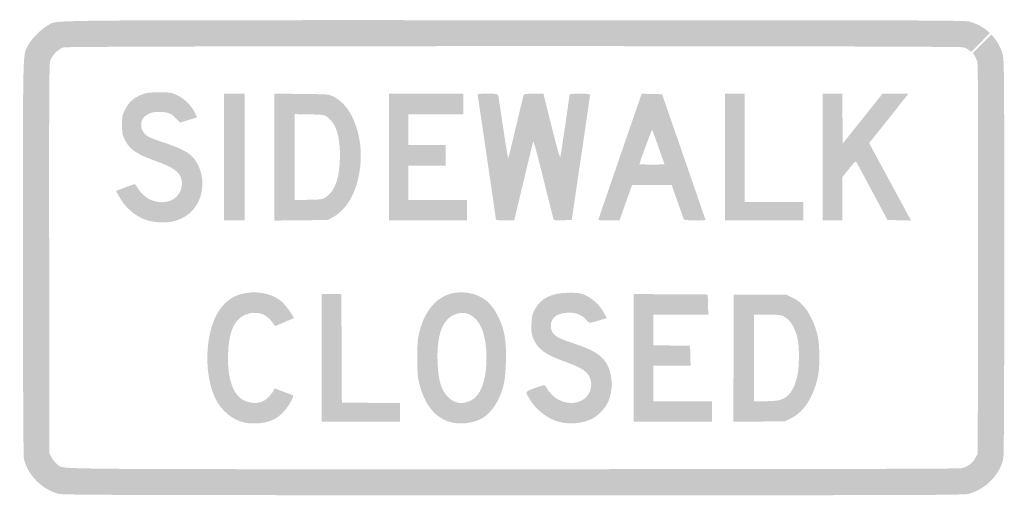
# Model space of a CAD drawing. Header units: inches. Extents: x -12.1 to 12, y -5.8 to 5.8.
import ezdxf

# ---------------------------------------------------------------- set-up
doc = ezdxf.new("R2010")
doc.units = ezdxf.units.IN
doc.header["$MEASUREMENT"] = 0

msp = doc.modelspace()

# ---------------------------------------------------------------- hatches: boundary and pattern name
h = msp.add_hatch(color=7)
edge = h.paths.add_edge_path()
edge.add_spline(control_points=[(-11.132, -5.77), (-11.538, -5.661), (-11.885, -5.31), (-11.975, -4.918), (-11.991, -4.85), (-11.999, -3.222), (-11.999, 0.001), (-12, 5.275), (-12.009, 4.939), (-11.869, 5.201), (-11.79, 5.35), (-11.543, 5.596), (-11.395, 5.675), (-11.128, 5.817), (-12.079, 5.806), (0, 5.806), (9.819, 5.806), (11.026, 5.803), (11.145, 5.772), (11.297, 5.732), (11.46, 5.649), (11.572, 5.555)], knot_values=[0, 0, 0, 0, 1, 1, 1, 2, 2, 2, 3, 3, 3, 4, 4, 4, 5, 5, 5, 6, 6, 6, 7, 7, 7, 7], degree=3, periodic=0)
edge.add_line((11.572, 5.555), (11.647, 5.491))
edge.add_line((11.647, 5.491), (11.421, 5.263))
edge.add_line((11.421, 5.263), (11.195, 5.035))
edge.add_line((11.195, 5.035), (11.136, 5.076))
edge.add_spline(control_points=[(11.136, 5.076), (11.104, 5.098), (11.043, 5.128), (11, 5.143), (10.885, 5.182), (-10.875, 5.18), (-11.007, 5.141), (-11.137, 5.102), (-11.3, 4.936), (-11.336, 4.804), (-11.358, 4.724), (-11.363, 3.663), (-11.358, -0.046)], knot_values=[0, 0, 0, 0, 1, 1, 1, 2, 2, 2, 3, 3, 3, 4, 4, 4, 4], degree=3, periodic=0)
edge.add_line((-11.358, -0.046), (-11.351, -4.793))
edge.add_line((-11.351, -4.793), (-11.288, -4.9))
edge.add_spline(control_points=[(-11.288, -4.9), (-11.254, -4.959), (-11.194, -5.029), (-11.156, -5.056), (-10.987, -5.176), (-11.706, -5.169), (-0.013, -5.168), (7.319, -5.168), (10.883, -5.16), (10.953, -5.144), (11.098, -5.111), (11.213, -5.028), (11.287, -4.902)], knot_values=[0, 0, 0, 0, 1, 1, 1, 2, 2, 2, 3, 3, 3, 4, 4, 4, 4], degree=3, periodic=0)
edge.add_line((11.287, -4.902), (11.351, -4.793))
edge.add_line((11.351, -4.793), (11.358, -0.046))
edge.add_spline(control_points=[(11.358, -0.046), (11.363, 3.5), (11.358, 4.725), (11.338, 4.793), (11.324, 4.843), (11.293, 4.911), (11.27, 4.943)], knot_values=[0, 0, 0, 0, 1, 1, 1, 2, 2, 2, 2], degree=3, periodic=0)
edge.add_line((11.27, 4.943), (11.228, 5.002))
edge.add_line((11.228, 5.002), (11.456, 5.228))
edge.add_line((11.456, 5.228), (11.684, 5.454))
edge.add_line((11.684, 5.454), (11.748, 5.378))
edge.add_spline(control_points=[(11.748, 5.378), (11.842, 5.267), (11.926, 5.103), (11.965, 4.952), (11.996, 4.833), (12, 4.256), (11.999, 0.001), (11.999, -3.24), (11.991, -4.849), (11.975, -4.918), (11.884, -5.313), (11.533, -5.665), (11.122, -5.772), (11.003, -5.803), (9.796, -5.806), (-0.01, -5.805), (-9.54, -5.804), (-11.026, -5.799), (-11.132, -5.77)], knot_values=[0, 0, 0, 0, 1, 1, 1, 2, 2, 2, 3, 3, 3, 4, 4, 4, 5, 5, 5, 6, 6, 6, 6], degree=3, periodic=0)
h = msp.add_hatch(color=7)
edge = h.paths.add_edge_path()
edge.add_spline(control_points=[(-8.977, 0.919), (-9.258, 1.015), (-9.496, 1.22), (-9.649, 1.499)], knot_values=[0, 0, 0, 0, 1, 1, 1, 1], degree=3, periodic=0)
edge.add_line((-9.649, 1.499), (-9.723, 1.633))
edge.add_line((-9.723, 1.633), (-9.504, 1.716))
edge.add_spline(control_points=[(-9.504, 1.716), (-9.384, 1.762), (-9.277, 1.799), (-9.267, 1.799), (-9.257, 1.799), (-9.223, 1.754), (-9.191, 1.7), (-9.043, 1.448), (-8.762, 1.316), (-8.483, 1.368), (-8.222, 1.417), (-8.058, 1.673), (-8.127, 1.927), (-8.175, 2.105), (-8.333, 2.214), (-8.772, 2.371), (-9.223, 2.532), (-9.396, 2.653), (-9.512, 2.889), (-9.568, 3.003), (-9.575, 3.042), (-9.575, 3.247), (-9.575, 3.465), (-9.571, 3.485), (-9.495, 3.633), (-9.404, 3.811), (-9.295, 3.907), (-9.092, 3.988), (-8.979, 4.032), (-8.918, 4.04), (-8.664, 4.041), (-8.374, 4.042), (-8.364, 4.04), (-8.216, 3.967), (-8.045, 3.883), (-7.886, 3.723), (-7.795, 3.545), (-7.764, 3.484), (-7.742, 3.432), (-7.746, 3.429), (-7.75, 3.426), (-7.845, 3.397), (-7.957, 3.364)], knot_values=[0, 0, 0, 0, 1, 1, 1, 2, 2, 2, 3, 3, 3, 4, 4, 4, 5, 5, 5, 6, 6, 6, 7, 7, 7, 8, 8, 8, 9, 9, 9, 10, 10, 10, 11, 11, 11, 12, 12, 12, 13, 13, 13, 14, 14, 14, 14], degree=3, periodic=0)
edge.add_line((-7.957, 3.364), (-8.16, 3.303))
edge.add_line((-8.16, 3.303), (-8.242, 3.391))
edge.add_spline(control_points=[(-8.242, 3.391), (-8.368, 3.527), (-8.454, 3.562), (-8.664, 3.562), (-8.817, 3.563), (-8.862, 3.553), (-8.945, 3.506), (-9.06, 3.441), (-9.108, 3.362), (-9.108, 3.24), (-9.108, 3.132), (-9.045, 3.027), (-8.943, 2.964), (-8.9, 2.937), (-8.727, 2.871), (-8.56, 2.816), (-8.209, 2.702), (-8.005, 2.605), (-7.881, 2.493), (-7.678, 2.309), (-7.572, 1.958), (-7.625, 1.64), (-7.686, 1.27), (-7.916, 1.01), (-8.281, 0.899), (-8.455, 0.846), (-8.792, 0.856), (-8.977, 0.919)], knot_values=[0, 0, 0, 0, 1, 1, 1, 2, 2, 2, 3, 3, 3, 4, 4, 4, 5, 5, 5, 6, 6, 6, 7, 7, 7, 8, 8, 8, 9, 9, 9, 9], degree=3, periodic=0)
for points in [[(-7.082, 2.459), (-7.082, 4.008), (-6.831, 4.008), (-6.581, 4.008), (-6.581, 2.459), (-6.581, 0.911), (-6.831, 0.911), (-7.082, 0.911), (-7.082, 2.459)], [(-3.051, 2.459), (-3.051, 4.008), (-2.14, 4.008), (-1.23, 4.008), (-1.23, 3.757), (-1.23, 3.507), (-1.901, 3.507), (-2.573, 3.507), (-2.573, 3.131), (-2.573, 2.755), (-2.118, 2.755), (-1.662, 2.755), (-1.662, 2.505), (-1.662, 2.254), (-2.118, 2.254), (-2.573, 2.254), (-2.573, 1.833), (-2.573, 1.412), (-1.856, 1.412), (-1.139, 1.412), (-1.139, 1.161), (-1.139, 0.911), (-2.095, 0.911), (-3.051, 0.911), (-3.051, 2.459)], [(5.169, 2.459), (5.169, 4.008), (5.408, 4.008), (5.647, 4.008), (5.647, 2.687), (5.647, 1.366), (6.364, 1.366), (7.082, 1.366), (7.082, 1.139), (7.082, 0.911), (6.125, 0.911), (5.169, 0.911), (5.169, 2.459)], [(-4.691, -2.448), (-4.691, -0.888), (-4.452, -0.888), (-4.213, -0.888), (-4.207, -2.214), (-4.201, -3.541), (-3.49, -3.547), (-2.778, -3.553), (-2.778, -3.78), (-2.778, -4.008), (-3.734, -4.008), (-4.691, -4.008), (-4.691, -2.448)], [(2.937, -2.448), (2.937, -0.888), (3.843, -0.893), (4.748, -0.899), (4.754, -1.144), (4.761, -1.389), (4.088, -1.389), (3.416, -1.389), (3.416, -1.764), (3.416, -2.139), (3.865, -2.146), (4.315, -2.152), (4.321, -2.397), (4.328, -2.641), (3.872, -2.641), (3.416, -2.641), (3.416, -3.074), (3.416, -3.507), (4.133, -3.507), (4.85, -3.507), (4.85, -3.757), (4.85, -4.008), (3.894, -4.008), (2.937, -4.008), (2.937, -2.448)]]:
    msp.add_hatch(color=7).paths.add_polyline_path(points)
h = msp.add_hatch(color=7)
edge = h.paths.add_edge_path()
edge.add_line((-5.852, 2.459), (-5.852, 4.011))
edge.add_line((-5.852, 4.011), (-5.186, 4.003))
edge.add_spline(control_points=[(-5.186, 4.003), (-4.535, 3.996), (-4.517, 3.995), (-4.409, 3.941), (-4.159, 3.817), (-3.965, 3.56), (-3.849, 3.199), (-3.758, 2.912), (-3.725, 2.659), (-3.742, 2.358), (-3.776, 1.719), (-4.032, 1.203), (-4.418, 0.991)], knot_values=[0, 0, 0, 0, 1, 1, 1, 2, 2, 2, 3, 3, 3, 4, 4, 4, 4], degree=3, periodic=0)
edge.add_line((-4.418, 0.991), (-4.543, 0.922))
edge.add_line((-4.543, 0.922), (-5.197, 0.915))
edge.add_line((-5.197, 0.915), (-5.852, 0.908))
edge.add_line((-5.852, 0.908), (-5.852, 2.459))
edge = h.paths.add_edge_path(flags=0)
edge.add_spline(control_points=[(-4.575, 1.491), (-4.358, 1.645), (-4.248, 1.981), (-4.247, 2.493), (-4.246, 2.972), (-4.343, 3.276), (-4.546, 3.431), (-4.629, 3.494), (-4.635, 3.495), (-4.991, 3.503)], knot_values=[0, 0, 0, 0, 1, 1, 1, 2, 2, 2, 3, 3, 3, 3], degree=3, periodic=0)
edge.add_line((-4.991, 3.503), (-5.351, 3.51))
edge.add_line((-5.351, 3.51), (-5.351, 2.459))
edge.add_line((-5.351, 2.459), (-5.351, 1.408))
edge.add_line((-5.351, 1.408), (-5.011, 1.416))
edge.add_spline(control_points=[(-5.011, 1.416), (-4.676, 1.423), (-4.67, 1.424), (-4.575, 1.491)], knot_values=[0, 0, 0, 0, 1, 1, 1, 1], degree=3, periodic=0)
h = msp.add_hatch(color=7)
edge = h.paths.add_edge_path()
edge.add_spline(control_points=[(-0.433, 0.933), (-0.433, 0.965), (-0.864, 3.895), (-0.877, 3.956), (-0.889, 4.007), (-0.886, 4.008), (-0.638, 4.008), (-0.397, 4.008), (-0.388, 4.006), (-0.376, 3.956), (-0.369, 3.928), (-0.314, 3.567), (-0.253, 3.154), (-0.193, 2.74), (-0.137, 2.418), (-0.13, 2.436), (-0.122, 2.455), (-0.038, 2.798), (0.057, 3.199), (0.152, 3.6), (0.236, 3.946), (0.242, 3.968), (0.252, 4.002), (0.284, 4.008), (0.491, 4.008)], knot_values=[0, 0, 0, 0, 1, 1, 1, 2, 2, 2, 3, 3, 3, 4, 4, 4, 5, 5, 5, 6, 6, 6, 7, 7, 7, 8, 8, 8, 8], degree=3, periodic=0)
edge.add_line((0.491, 4.008), (0.728, 4.008))
edge.add_line((0.728, 4.008), (0.744, 3.945))
edge.add_spline(control_points=[(0.744, 3.945), (0.752, 3.911), (0.843, 3.549), (0.946, 3.142), (1.101, 2.528), (1.135, 2.416), (1.147, 2.482), (1.17, 2.603), (1.366, 3.941), (1.366, 3.977), (1.366, 4.001), (1.421, 4.008), (1.617, 4.008), (1.84, 4.008), (1.867, 4.003), (1.867, 3.968), (1.866, 3.946), (1.766, 3.252), (1.643, 2.425)], knot_values=[0, 0, 0, 0, 1, 1, 1, 2, 2, 2, 3, 3, 3, 4, 4, 4, 5, 5, 5, 6, 6, 6, 6], degree=3, periodic=0)
edge.add_line((1.643, 2.425), (1.421, 0.922))
edge.add_line((1.421, 0.922), (1.202, 0.916))
edge.add_spline(control_points=[(1.202, 0.916), (1.008, 0.91), (0.981, 0.914), (0.972, 0.95), (0.965, 0.972), (0.855, 1.415), (0.727, 1.934), (0.581, 2.527), (0.488, 2.861), (0.478, 2.834), (0.47, 2.809), (0.362, 2.367), (0.238, 1.85)], knot_values=[0, 0, 0, 0, 1, 1, 1, 2, 2, 2, 3, 3, 3, 4, 4, 4, 4], degree=3, periodic=0)
edge.add_line((0.238, 1.85), (0.013, 0.911))
edge.add_line((0.013, 0.911), (-0.21, 0.911))
edge.add_spline(control_points=[(-0.21, 0.911), (-0.339, 0.911), (-0.433, 0.92), (-0.433, 0.933)], knot_values=[0, 0, 0, 0, 1, 1, 1, 1], degree=3, periodic=0)
h = msp.add_hatch(color=7)
edge = h.paths.add_edge_path()
edge.add_spline(control_points=[(2.076, 0.942), (2.08, 0.958), (2.319, 1.655), (2.607, 2.49)], knot_values=[0, 0, 0, 0, 1, 1, 1, 1], degree=3, periodic=0)
edge.add_line((2.607, 2.49), (3.131, 4.008))
edge.add_line((3.131, 4.008), (3.381, 4.002))
edge.add_line((3.381, 4.002), (3.631, 3.996))
edge.add_line((3.631, 3.996), (4.159, 2.471))
edge.add_spline(control_points=[(4.159, 2.471), (4.45, 1.631), (4.689, 0.937), (4.689, 0.928), (4.692, 0.897), (4.173, 0.908), (4.161, 0.939), (4.156, 0.955), (4.087, 1.15), (4.008, 1.372)], knot_values=[0, 0, 0, 0, 1, 1, 1, 2, 2, 2, 3, 3, 3, 3], degree=3, periodic=0)
edge.add_line((4.008, 1.372), (3.865, 1.776))
edge.add_line((3.865, 1.776), (3.381, 1.776))
edge.add_line((3.381, 1.776), (2.896, 1.776))
edge.add_line((2.896, 1.776), (2.829, 1.588))
edge.add_spline(control_points=[(2.829, 1.588), (2.792, 1.485), (2.723, 1.29), (2.675, 1.156)], knot_values=[0, 0, 0, 0, 1, 1, 1, 1], degree=3, periodic=0)
edge.add_line((2.675, 1.156), (2.59, 0.911))
edge.add_line((2.59, 0.911), (2.329, 0.911))
edge.add_spline(control_points=[(2.329, 0.911), (2.122, 0.911), (2.07, 0.917), (2.076, 0.942)], knot_values=[0, 0, 0, 0, 1, 1, 1, 1], degree=3, periodic=0)
edge = h.paths.add_edge_path(flags=0)
edge.add_spline(control_points=[(3.689, 2.285), (3.689, 2.291), (3.455, 2.953), (3.403, 3.094), (3.397, 3.112), (3.387, 3.121), (3.38, 3.115), (3.369, 3.104), (3.074, 2.305), (3.074, 2.287), (3.074, 2.281), (3.212, 2.277), (3.381, 2.277), (3.55, 2.277), (3.689, 2.281), (3.689, 2.285)], knot_values=[0, 0, 0, 0, 1, 1, 1, 2, 2, 2, 3, 3, 3, 4, 4, 4, 5, 5, 5, 5], degree=3, periodic=0)
h = msp.add_hatch(color=7)
edge = h.paths.add_edge_path()
edge.add_line((7.56, 2.459), (7.56, 4.008))
edge.add_line((7.56, 4.008), (7.798, 4.008))
edge.add_line((7.798, 4.008), (8.037, 4.008))
edge.add_line((8.037, 4.008), (8.043, 3.4))
edge.add_line((8.043, 3.4), (8.049, 2.792))
edge.add_line((8.049, 2.792), (8.535, 3.4))
edge.add_line((8.535, 3.4), (9.021, 4.008))
edge.add_line((9.021, 4.008), (9.338, 4.008))
edge.add_line((9.338, 4.008), (9.655, 4.008))
edge.add_line((9.655, 4.008), (9.298, 3.558))
edge.add_spline(control_points=[(9.298, 3.558), (9.101, 3.311), (8.885, 3.039), (8.817, 2.955)], knot_values=[0, 0, 0, 0, 1, 1, 1, 1], degree=3, periodic=0)
edge.add_line((8.817, 2.955), (8.694, 2.802))
edge.add_line((8.694, 2.802), (9.206, 1.856))
edge.add_line((9.206, 1.856), (9.719, 0.909))
edge.add_line((9.719, 0.909), (9.432, 0.916))
edge.add_line((9.432, 0.916), (9.144, 0.922))
edge.add_line((9.144, 0.922), (8.784, 1.594))
edge.add_spline(control_points=[(8.784, 1.594), (8.585, 1.963), (8.41, 2.29), (8.394, 2.319), (8.365, 2.371), (8.361, 2.368), (8.201, 2.172)], knot_values=[0, 0, 0, 0, 1, 1, 1, 2, 2, 2, 2], degree=3, periodic=0)
edge.add_line((8.201, 2.172), (8.038, 1.971))
edge.add_line((8.038, 1.971), (8.038, 1.441))
edge.add_line((8.038, 1.441), (8.038, 0.911))
edge.add_line((8.038, 0.911), (7.799, 0.911))
edge.add_line((7.799, 0.911), (7.56, 0.911))
edge.add_line((7.56, 0.911), (7.56, 2.459))
h = msp.add_hatch(color=7)
edge = h.paths.add_edge_path()
edge.add_spline(control_points=[(-6.581, -4.028), (-6.871, -3.971), (-7.159, -3.732), (-7.297, -3.433), (-7.466, -3.067), (-7.528, -2.583), (-7.468, -2.094), (-7.397, -1.518), (-7.168, -1.111), (-6.822, -0.947), (-6.465, -0.778), (-5.962, -0.829), (-5.684, -1.062), (-5.607, -1.127), (-5.457, -1.317), (-5.407, -1.414)], knot_values=[0, 0, 0, 0, 1, 1, 1, 2, 2, 2, 3, 3, 3, 4, 4, 4, 5, 5, 5, 5], degree=3, periodic=0)
edge.add_line((-5.407, -1.414), (-5.375, -1.476))
edge.add_line((-5.375, -1.476), (-5.605, -1.574))
edge.add_line((-5.605, -1.574), (-5.834, -1.672))
edge.add_line((-5.834, -1.672), (-5.882, -1.604))
edge.add_spline(control_points=[(-5.882, -1.604), (-5.966, -1.485), (-6.071, -1.399), (-6.165, -1.371), (-6.436, -1.289), (-6.714, -1.408), (-6.842, -1.66), (-6.93, -1.834), (-6.968, -2.02), (-6.983, -2.334), (-7.004, -2.804), (-6.923, -3.163), (-6.75, -3.368), (-6.61, -3.533), (-6.331, -3.598), (-6.136, -3.51), (-6.044, -3.468), (-5.913, -3.337), (-5.871, -3.245)], knot_values=[0, 0, 0, 0, 1, 1, 1, 2, 2, 2, 3, 3, 3, 4, 4, 4, 5, 5, 5, 6, 6, 6, 6], degree=3, periodic=0)
edge.add_line((-5.871, -3.245), (-5.848, -3.194))
edge.add_line((-5.848, -3.194), (-5.639, -3.271))
edge.add_spline(control_points=[(-5.639, -3.271), (-5.525, -3.313), (-5.417, -3.353), (-5.401, -3.359), (-5.379, -3.367), (-5.39, -3.406), (-5.445, -3.509), (-5.538, -3.684), (-5.686, -3.849), (-5.816, -3.926), (-6.012, -4.04), (-6.312, -4.081), (-6.581, -4.028)], knot_values=[0, 0, 0, 0, 1, 1, 1, 2, 2, 2, 3, 3, 3, 4, 4, 4, 4], degree=3, periodic=0)
h = msp.add_hatch(color=7)
edge = h.paths.add_edge_path()
edge.add_spline(control_points=[(-1.548, -4.017), (-1.915, -3.918), (-2.176, -3.597), (-2.304, -3.085), (-2.348, -2.909), (-2.355, -2.821), (-2.355, -2.448), (-2.355, -2.075), (-2.348, -1.987), (-2.304, -1.811), (-2.131, -1.124), (-1.69, -0.77), (-1.116, -0.859), (-0.773, -0.912), (-0.546, -1.091), (-0.377, -1.441), (-0.219, -1.768), (-0.175, -2.024), (-0.189, -2.539), (-0.202, -3.005), (-0.241, -3.195), (-0.382, -3.482), (-0.475, -3.672), (-0.647, -3.863), (-0.791, -3.936), (-1.015, -4.05), (-1.307, -4.081), (-1.548, -4.017)], knot_values=[0, 0, 0, 0, 1, 1, 1, 2, 2, 2, 3, 3, 3, 4, 4, 4, 5, 5, 5, 6, 6, 6, 7, 7, 7, 8, 8, 8, 9, 9, 9, 9], degree=3, periodic=0)
edge = h.paths.add_edge_path(flags=0)
edge.add_spline(control_points=[(-1.054, -3.495), (-0.869, -3.402), (-0.755, -3.201), (-0.695, -2.859), (-0.628, -2.47), (-0.668, -1.971), (-0.788, -1.708), (-0.934, -1.387), (-1.204, -1.267), (-1.476, -1.403), (-1.756, -1.542), (-1.884, -1.924), (-1.86, -2.55), (-1.843, -3.004), (-1.772, -3.238), (-1.597, -3.412), (-1.447, -3.562), (-1.251, -3.592), (-1.054, -3.495)], knot_values=[0, 0, 0, 0, 1, 1, 1, 2, 2, 2, 3, 3, 3, 4, 4, 4, 5, 5, 5, 6, 6, 6, 6], degree=3, periodic=0)
h = msp.add_hatch(color=7)
edge = h.paths.add_edge_path()
edge.add_spline(control_points=[(1.13, -4.017), (0.844, -3.948), (0.554, -3.728), (0.394, -3.458), (0.277, -3.262), (0.269, -3.277), (0.529, -3.182), (0.657, -3.134), (0.766, -3.105), (0.77, -3.117), (0.773, -3.129), (0.808, -3.185), (0.845, -3.242), (1.025, -3.513), (1.389, -3.628), (1.652, -3.496), (1.84, -3.401), (1.932, -3.205), (1.886, -2.999), (1.841, -2.801), (1.699, -2.697), (1.252, -2.539), (0.771, -2.367), (0.575, -2.223), (0.479, -1.968), (0.436, -1.854), (0.43, -1.799), (0.437, -1.617), (0.445, -1.424), (0.454, -1.385), (0.522, -1.257), (0.669, -0.985), (0.933, -0.857), (1.355, -0.856), (1.563, -0.856), (1.627, -0.865), (1.737, -0.908), (1.907, -0.975), (2.111, -1.164), (2.205, -1.34)], knot_values=[0, 0, 0, 0, 1, 1, 1, 2, 2, 2, 3, 3, 3, 4, 4, 4, 5, 5, 5, 6, 6, 6, 7, 7, 7, 8, 8, 8, 9, 9, 9, 10, 10, 10, 11, 11, 11, 12, 12, 12, 13, 13, 13, 13], degree=3, periodic=0)
edge.add_line((2.205, -1.34), (2.277, -1.476))
edge.add_line((2.277, -1.476), (2.123, -1.522))
edge.add_spline(control_points=[(2.123, -1.522), (1.841, -1.607), (1.854, -1.607), (1.776, -1.518), (1.67, -1.396), (1.541, -1.343), (1.353, -1.344), (1.075, -1.345), (0.911, -1.461), (0.911, -1.655), (0.911, -1.871), (1.002, -1.943), (1.469, -2.095), (1.934, -2.248), (2.138, -2.37), (2.265, -2.573), (2.423, -2.825), (2.443, -3.233), (2.311, -3.525), (2.241, -3.681), (2.072, -3.858), (1.917, -3.937), (1.701, -4.047), (1.387, -4.079), (1.13, -4.017)], knot_values=[0, 0, 0, 0, 1, 1, 1, 2, 2, 2, 3, 3, 3, 4, 4, 4, 5, 5, 5, 6, 6, 6, 7, 7, 7, 8, 8, 8, 8], degree=3, periodic=0)
h = msp.add_hatch(color=7)
edge = h.paths.add_edge_path()
edge.add_line((5.379, -2.455), (5.385, -0.899))
edge.add_line((5.385, -0.899), (6.023, -0.9))
edge.add_line((6.023, -0.9), (6.66, -0.9))
edge.add_line((6.66, -0.9), (6.808, -0.97))
edge.add_spline(control_points=[(6.808, -0.97), (7.013, -1.067), (7.154, -1.217), (7.277, -1.469), (7.433, -1.79), (7.479, -2.013), (7.476, -2.436), (7.474, -2.738), (7.465, -2.822), (7.415, -3.014), (7.297, -3.464), (7.073, -3.784), (6.774, -3.93)], knot_values=[0, 0, 0, 0, 1, 1, 1, 2, 2, 2, 3, 3, 3, 4, 4, 4, 4], degree=3, periodic=0)
edge.add_line((6.774, -3.93), (6.638, -3.996))
edge.add_line((6.638, -3.996), (6.006, -4.004))
edge.add_line((6.006, -4.004), (5.373, -4.011))
edge.add_line((5.373, -4.011), (5.379, -2.455))
edge = h.paths.add_edge_path(flags=0)
edge.add_spline(control_points=[(6.528, -3.472), (6.726, -3.414), (6.857, -3.231), (6.936, -2.901), (6.991, -2.676), (6.991, -2.135), (6.936, -1.937), (6.879, -1.729), (6.802, -1.589), (6.694, -1.497), (6.579, -1.398), (6.534, -1.389), (6.168, -1.389)], knot_values=[0, 0, 0, 0, 1, 1, 1, 2, 2, 2, 3, 3, 3, 4, 4, 4, 4], degree=3, periodic=0)
edge.add_line((6.168, -1.389), (5.875, -1.389))
edge.add_line((5.875, -1.389), (5.875, -2.448))
edge.add_line((5.875, -2.448), (5.875, -3.507))
edge.add_line((5.875, -3.507), (6.144, -3.507))
edge.add_spline(control_points=[(6.144, -3.507), (6.317, -3.507), (6.454, -3.494), (6.528, -3.472)], knot_values=[0, 0, 0, 0, 1, 1, 1, 1], degree=3, periodic=0)

doc.saveas('drawing.dxf')
